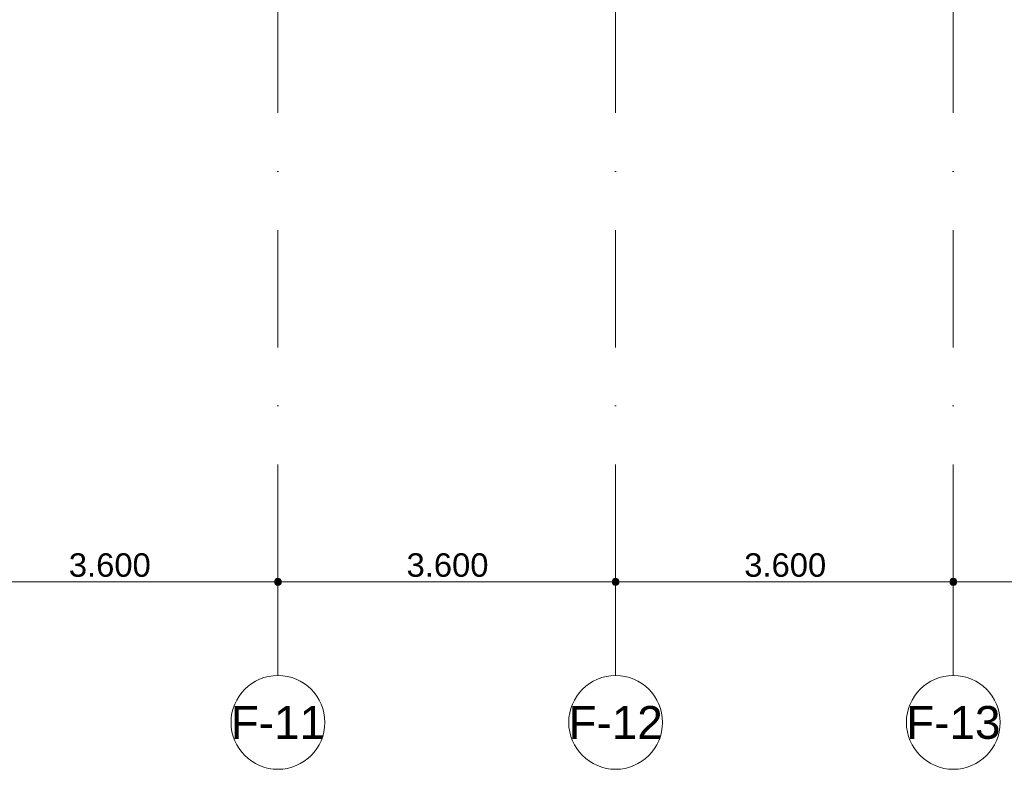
# Model space of a CAD drawing. Header units: millimetres. Extents: x -54205 to 99702, y -35458 to 70878.
# Tile 10 of 226: x -18703 to -8207, y -2884 to 5111. Entities that reach past the tile are written whole.
import ezdxf
from ezdxf.enums import TextEntityAlignment as Align

# ---------------------------------------------------------------- set-up
doc = ezdxf.new("R2010")
doc.units = ezdxf.units.MM
doc.header["$MEASUREMENT"] = 0
doc.linetypes.add('streep-punt', pattern=[2500, 1250, -625, 0, -625])
for name, color, linetype in [('Maatvoering 1_ 100', 7, 'Continuous'), ('Maatvoering 1_ 100 2D arcering', 7, 'Continuous'), ('Stramien', 7, 'Continuous')]:
    doc.layers.add(name, color=color, linetype=linetype)
doc.styles.add('GENERATED_STYLE_1', font='arial.ttf')
doc.dimstyles.new('GENERATED_STYLE__1', dxfattribs={"dimtxt": 250, "dimasz": 142.5, "dimexe": 0.18, "dimexo": 0.0625, "dimgap": 0, "dimtad": 1, "dimtih": 1, "dimtoh": 1, "dimdec": 0, "dimzin": 0, "dimdsep": 46, "dimtxsty": 'GENERATED_STYLE_1', "dimblk": 'ARROWHEAD_11', "dimblk1": 'ARROWHEAD_11', "dimblk2": 'ARROWHEAD_11', "dimcen": 0.09, "dimse1": 1, "dimse2": 1, "dimclrd": 2, "dimclre": 2, "dimclrt": 2, "dimadec": 1, "dimazin": 0, "dimtfac": 1, "dimtdec": 4, "dimtmove": 0, "dimatfit": 3, "dimfxl": 1, "dimtolj": 1, "dimtzin": 0, "dimarcsym": 0})

# ---------------------------------------------------------------- blocks, each defined once
blk = doc.blocks.new('Standard grid marker')
at = {"layer": 'Stramien', "color": 1, "linetype": 'streep-punt', "lineweight": 0}
for q in [(0, 0), (61400, 0)]:
    blk.add_line((1000, 0), q, dxfattribs=at)
at = {"layer": 'Stramien', "color": 2, "linetype": 'Continuous', "lineweight": 0, "flags": 128}
blk.add_lwpolyline([(0, 0, 1), (-1000, 0, 1)], format="xyb", close=True, dxfattribs=at)
at = {"layer": 'Stramien', "color": 1, "linetype": 'streep-punt', "lineweight": 0}
blk.add_point((1000, 0), dxfattribs=at)
blk.add_point((1000, 0), dxfattribs=at)
at = {"layer": 'Stramien', "color": 2, "lineweight": 0, "style": 'GENERATED_STYLE_1'}
for tag, p in [('AC_MarkerText_1_0', (-245, -80)), ('AC_MarkerText_1_1', (63155, -80))]:
    blk.add_attdef(tag, text='', height=350, rotation=270, dxfattribs=at).set_placement(p, align=Align.TOP_CENTER)
blk = doc.blocks.new('*D1088')
at = {"layer": 'Maatvoering 1_ 100 2D arcering', "linetype": 'Continuous', "lineweight": 0}
for points in [[(-19588, -884), (-19585, -899), (-19577, -911), (-19564, -919), (-19550, -922), (-19536, -919), (-19523, -911), (-19515, -899), (-19512, -884), (-19515, -870), (-19523, -858), (-19536, -850), (-19550, -847), (-19564, -850), (-19577, -858), (-19585, -870)], [(-15988, -884), (-15985, -899), (-15977, -911), (-15964, -919), (-15950, -922), (-15936, -919), (-15923, -911), (-15915, -899), (-15913, -884), (-15915, -870), (-15923, -858), (-15936, -850), (-15950, -847), (-15964, -850), (-15977, -858), (-15985, -870)]]:
    blk.add_hatch(color=1, dxfattribs=at).paths.add_polyline_path(points)
at = {"layer": 'Maatvoering 1_ 100', "color": 2, "linetype": 'Continuous', "lineweight": 0}
for p, q in [((-19550, -847), (-19550, -744)), ((-15950, -847), (-15950, -744)), ((-19550, -1025), (-19550, -922)), ((-19512, -884), (-15988, -884)), ((-15950, -1025), (-15950, -922))]:
    blk.add_line(p, q, dxfattribs=at)
at = {"layer": 'Maatvoering 1_ 100', "color": 1, "linetype": 'Continuous', "lineweight": 0}
for centre in [(-19550, -884), (-15950, -884)]:
    blk.add_circle(centre, 37.5, dxfattribs=at)
at = {"layer": 'Maatvoering 1_ 100', "color": 2, "lineweight": 0, "insert": (-18179, -834), "char_height": 250, "attachment_point": 7, "style": 'GENERATED_STYLE_1'}
blk.add_mtext('\\A1;{\\pql;\\fArial|b0|i0|c0|p0;\\W1.000000;3.600}', dxfattribs=at)
blk = doc.blocks.new('ARROWHEAD_11')
at = {"color": 0, "linetype": 'Continuous', "lineweight": 0}
blk.add_line((0, 0), (-1, 0), dxfattribs=at)
at = {"color": 0, "linetype": 'Continuous', "lineweight": 0, "const_width": 0.25, "flags": 128}
blk.add_lwpolyline([(-0.125, 0, 1), (0.125, 0, 1)], format="xyb", close=True, dxfattribs=at)
blk = doc.blocks.new('*D1089')
at = {"layer": 'Maatvoering 1_ 100 2D arcering', "linetype": 'Continuous', "lineweight": 0}
for points in [[(-15988, -884), (-15985, -899), (-15977, -911), (-15964, -919), (-15950, -922), (-15936, -919), (-15923, -911), (-15915, -899), (-15913, -884), (-15915, -870), (-15923, -858), (-15936, -850), (-15950, -847), (-15964, -850), (-15977, -858), (-15985, -870)], [(-12388, -884), (-12385, -899), (-12377, -911), (-12364, -919), (-12350, -922), (-12336, -919), (-12323, -911), (-12315, -899), (-12312, -884), (-12315, -870), (-12323, -858), (-12336, -850), (-12350, -847), (-12364, -850), (-12377, -858), (-12385, -870)]]:
    blk.add_hatch(color=1, dxfattribs=at).paths.add_polyline_path(points)
at = {"layer": 'Maatvoering 1_ 100', "color": 2, "linetype": 'Continuous', "lineweight": 0}
for p, q in [((-15950, -847), (-15950, -744)), ((-12350, -847), (-12350, -744)), ((-15950, -1025), (-15950, -922)), ((-15913, -884), (-12388, -884)), ((-12350, -1025), (-12350, -922))]:
    blk.add_line(p, q, dxfattribs=at)
at = {"layer": 'Maatvoering 1_ 100', "color": 1, "linetype": 'Continuous', "lineweight": 0}
for centre in [(-15950, -884), (-12350, -884)]:
    blk.add_circle(centre, 37.5, dxfattribs=at)
at = {"layer": 'Maatvoering 1_ 100', "color": 2, "lineweight": 0, "insert": (-14579, -834), "char_height": 250, "attachment_point": 7, "style": 'GENERATED_STYLE_1'}
blk.add_mtext('\\A1;{\\pql;\\fArial|b0|i0|c0|p0;\\W1.000000;3.600}', dxfattribs=at)
blk = doc.blocks.new('*D1090')
at = {"layer": 'Maatvoering 1_ 100 2D arcering', "linetype": 'Continuous', "lineweight": 0}
for points in [[(-12388, -884), (-12385, -899), (-12377, -911), (-12364, -919), (-12350, -922), (-12336, -919), (-12323, -911), (-12315, -899), (-12312, -884), (-12315, -870), (-12323, -858), (-12336, -850), (-12350, -847), (-12364, -850), (-12377, -858), (-12385, -870)], [(-8788, -884), (-8785, -899), (-8777, -911), (-8764, -919), (-8750, -922), (-8736, -919), (-8723, -911), (-8715, -899), (-8713, -884), (-8715, -870), (-8723, -858), (-8736, -850), (-8750, -847), (-8764, -850), (-8777, -858), (-8785, -870)]]:
    blk.add_hatch(color=1, dxfattribs=at).paths.add_polyline_path(points)
at = {"layer": 'Maatvoering 1_ 100', "color": 2, "linetype": 'Continuous', "lineweight": 0}
for p, q in [((-12350, -847), (-12350, -744)), ((-8750, -847), (-8750, -744)), ((-12350, -1025), (-12350, -922)), ((-12312, -884), (-8788, -884)), ((-8750, -1025), (-8750, -922))]:
    blk.add_line(p, q, dxfattribs=at)
at = {"layer": 'Maatvoering 1_ 100', "color": 1, "linetype": 'Continuous', "lineweight": 0}
for centre in [(-12350, -884), (-8750, -884)]:
    blk.add_circle(centre, 37.5, dxfattribs=at)
at = {"layer": 'Maatvoering 1_ 100', "color": 2, "lineweight": 0, "insert": (-10979, -834), "char_height": 250, "attachment_point": 7, "style": 'GENERATED_STYLE_1'}
blk.add_mtext('\\A1;{\\pql;\\fArial|b0|i0|c0|p0;\\W1.000000;3.600}', dxfattribs=at)
blk = doc.blocks.new('*D1091')
at = {"layer": 'Maatvoering 1_ 100 2D arcering', "linetype": 'Continuous', "lineweight": 0}
for points in [[(-8788, -884), (-8785, -899), (-8777, -911), (-8764, -919), (-8750, -922), (-8736, -919), (-8723, -911), (-8715, -899), (-8713, -884), (-8715, -870), (-8723, -858), (-8736, -850), (-8750, -847), (-8764, -850), (-8777, -858), (-8785, -870)], [(-5188, -884), (-5185, -899), (-5177, -911), (-5164, -919), (-5150, -922), (-5136, -919), (-5123, -911), (-5115, -899), (-5113, -884), (-5115, -870), (-5123, -858), (-5136, -850), (-5150, -847), (-5164, -850), (-5177, -858), (-5185, -870)]]:
    blk.add_hatch(color=1, dxfattribs=at).paths.add_polyline_path(points)
at = {"layer": 'Maatvoering 1_ 100', "color": 2, "linetype": 'Continuous', "lineweight": 0}
for p, q in [((-8750, -847), (-8750, -744)), ((-5150, -847), (-5150, -744)), ((-8750, -1025), (-8750, -922)), ((-8713, -884), (-5188, -884)), ((-5150, -1025), (-5150, -922))]:
    blk.add_line(p, q, dxfattribs=at)
at = {"layer": 'Maatvoering 1_ 100', "color": 1, "linetype": 'Continuous', "lineweight": 0}
for centre in [(-8750, -884), (-5150, -884)]:
    blk.add_circle(centre, 37.5, dxfattribs=at)
at = {"layer": 'Maatvoering 1_ 100', "color": 2, "lineweight": 0, "insert": (-7379, -834), "char_height": 250, "attachment_point": 7, "style": 'GENERATED_STYLE_1'}
blk.add_mtext('\\A1;{\\pql;\\fArial|b0|i0|c0|p0;\\W1.000000;3.600}', dxfattribs=at)

msp = doc.modelspace()

# ---------------------------------------------------------------- block references
at = {"layer": 'Stramien', "color": 1, "linetype": 'Continuous', "lineweight": 0}
ref = msp.add_blockref('Standard grid marker', (-15950, -1884.3), dxfattribs=dict(at, zscale=1000, rotation=90))
ref.add_attrib('AC_MarkerText_1', 'F-11', dxfattribs={"color": 2, "lineweight": 0, "height": 350, "rotation": 360, "style": 'GENERATED_STYLE_1'}).set_placement((-15950, -2209.3), align=Align.TOP_CENTER)
ref = msp.add_blockref('Standard grid marker', (-12350, -1884.3), dxfattribs=dict(at, zscale=1000, rotation=90))
ref.add_attrib('AC_MarkerText_1', 'F-12', dxfattribs={"color": 2, "lineweight": 0, "height": 350, "rotation": 360, "style": 'GENERATED_STYLE_1'}).set_placement((-12350, -2209.3), align=Align.TOP_CENTER)
ref = msp.add_blockref('Standard grid marker', (-8750, -1884.3), dxfattribs=dict(at, zscale=1000, rotation=90))
ref.add_attrib('AC_MarkerText_1', 'F-13', dxfattribs={"color": 2, "lineweight": 0, "height": 350, "rotation": 360, "style": 'GENERATED_STYLE_1'}).set_placement((-8750, -2209.3), align=Align.TOP_CENTER)

# ---------------------------------------------------------------- dimensions: what is measured, and where the dimension line sits
at = {"layer": 'Maatvoering 1_ 100', "color": 2, "linetype": 'Continuous', "lineweight": 0}
for base, p1, p2, picture, middle in [((-15950, -884.3), (-19550, -1884.3), (-15950, -1884.3), '*D1088', (-17760.2, -709.3)), ((-12350, -884.3), (-15950, -1884.3), (-12350, -1884.3), '*D1089', (-14160.2, -709.3)), ((-8750, -884.3), (-12350, -1884.3), (-8750, -1884.3), '*D1090', (-10560.2, -709.3)), ((-5150, -884.3), (-8750, -1884.3), (-5150, -1884.3), '*D1091', (-6960.2, -709.3))]:
    dim = msp.add_linear_dim(base=base, p1=p1, p2=p2, dimstyle='GENERATED_STYLE__1', dxfattribs=at)
    dim.commit()
    dim.dimension.update_dxf_attribs({"geometry": picture, "text_midpoint": middle, "dimtype": 160})

doc.saveas('drawing.dxf')
